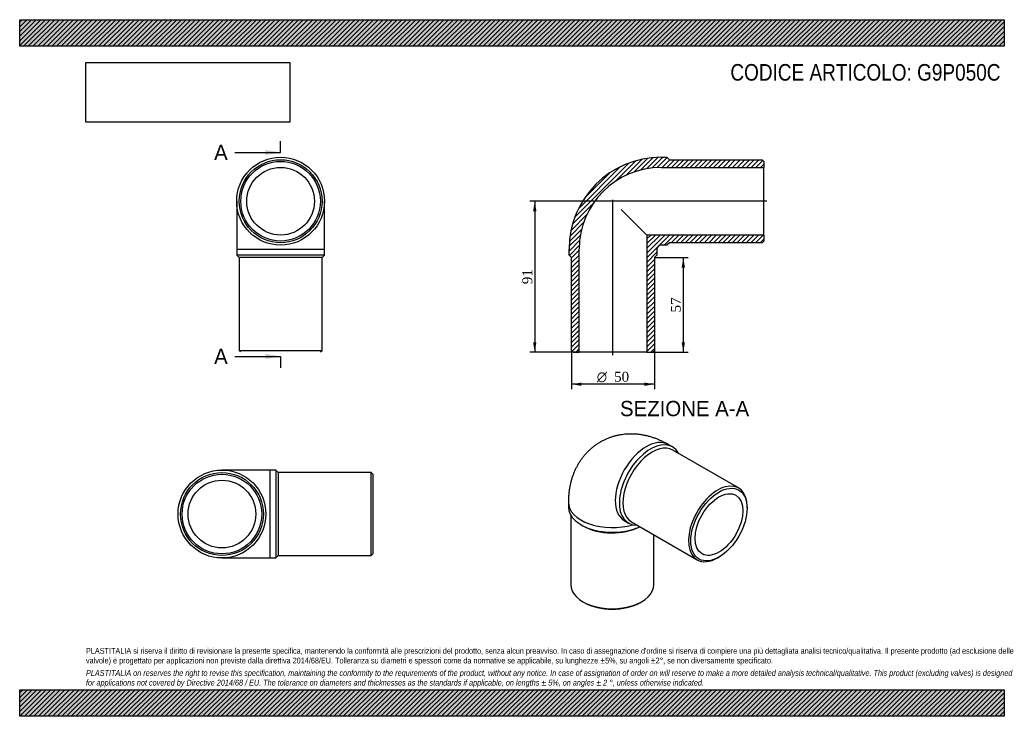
# Model space of a CAD drawing. Header units: millimetres. Extents: x 0 to 594, y 0 to 420.
import ezdxf
from ezdxf.enums import TextEntityAlignment as Align
from ezdxf.lldxf.tags import DXFTag

# ---------------------------------------------------------------- set-up
doc = ezdxf.new("R2010")
doc.units = ezdxf.units.MM
doc.header["$LTSCALE"] = 2
for name, color, linetype in [('Default', 7, 'Continuous'), ('DV4_Default', 7, 'Continuous'), ('G9P050C', 7, 'Continuous')]:
    doc.layers.add(name, color=color, linetype=linetype)
doc.styles.add('SEACAD_Solid_Edge_ANSI', font='seans.ttf')
doc.styles.add('SEACAD_Solid_Edge_ANSI1_Symbols', font='semeca1.ttf')
doc.styles.add('SEACAD_Times_New_Roman', font='times.ttf')
tags = doc.linetypes.add('CENTER2', pattern=[28.575, 19.05, -3.175, 3.175, -3.175]).pattern_tags.tags
tags[10:11] = [DXFTag(74, 4), DXFTag(75, 0), DXFTag(340, '0'), DXFTag(46, 0.0), DXFTag(50, 0.0), DXFTag(44, 0.0), DXFTag(45, 0.0)]
tags[8:9] = [DXFTag(74, 4), DXFTag(75, 0), DXFTag(340, '0'), DXFTag(46, 0.0), DXFTag(50, 0.0), DXFTag(44, 0.0), DXFTag(45, 0.0)]
tags[6:7] = [DXFTag(74, 4), DXFTag(75, 0), DXFTag(340, '0'), DXFTag(46, 0.0), DXFTag(50, 0.0), DXFTag(44, 0.0), DXFTag(45, 0.0)]
tags[4:5] = [DXFTag(74, 4), DXFTag(75, 0), DXFTag(340, '0'), DXFTag(46, 0.0), DXFTag(50, 0.0), DXFTag(44, 0.0), DXFTag(45, 0.0)]
doc.dimstyles.new('ANSImm', dxfattribs={"dimtxt": 6, "dimasz": 6, "dimexe": 3, "dimexo": 0, "dimgap": 1.5, "dimtad": 1, "dimdsep": 46, "dimtxsty": 'SEACAD_Times_New_Roman', "dimblk1": '_SE_FILLED', "dimblk2": '_SE_FILLED', "dimsah": 1, "dimcen": 3, "dimazin": 0, "dimtfac": 0.85, "dimtdec": 3, "dimtofl": 0, "dimtmove": 0, "dimatfit": 3, "dimfxl": 1, "dimarcsym": 0})
picture_1 = doc.add_image_def('image1.jpg', size_in_pixel=(4302, 1260))

# ---------------------------------------------------------------- blocks, each defined once
blk = doc.blocks.new('SE')
at = {"layer": 'G9P050C', "color": 7, "linetype": 'Continuous'}
for p, q in [((130.9, 310.56), (130.9, 281.56)), ((183.9, 281.56), (183.9, 310.56)), ((130.9, 281.56), (183.9, 281.56)), ((130.9, 281.56), (130.9, 278.06)), ((183.9, 278.06), (183.9, 281.56)), ((183.9, 278.06), (130.9, 278.06)), ((130.9, 278.06), (132.4, 276.56)), ((182.4, 276.56), (132.4, 276.56)), ((132.4, 276.56), (132.4, 220.56)), ((182.4, 276.56), (183.9, 278.06)), ((182.4, 220.56), (182.4, 276.56)), ((132.4, 220.56), (182.4, 220.56)), ((132.4, 220.56), (133.24, 219.73)), ((181.57, 219.73), (182.4, 220.56))]:
    blk.add_line(p, q, dxfattribs=at)
for radius in [26.5, 25, 24, 20.4]:
    blk.add_circle((157.4, 310.56), radius, dxfattribs=at)
blk = doc.blocks.new('SE1')
at = {"layer": 'G9P050C', "color": 7, "linetype": 'Continuous'}
for p, q in [((393.73, 162.43), (391.26, 163.86)), ((433.64, 137.66), (394.04, 160.52)), ((331, 129.07), (331, 126.22)), ((438.82, 125.4), (438.82, 126.22)), ((332.5, 121.14), (332.5, 79.27)), ((338.77, 115.4), (339.83, 114.79)), ((364.76, 117.96), (367.23, 116.53)), ((369.04, 117.22), (408.64, 94.36)), ((382.5, 79.27), (382.5, 109.45)), ((421.14, 95.6), (421.85, 96.01)), ((339.83, 69.06), (340.53, 68.65)), ((374.47, 68.65), (375.18, 69.06))]:
    blk.add_line(p, q, dxfattribs=at)
blk.add_arc((369.08, 132.7), 15.36, 253.63607, 253.65864, dxfattribs=at)
for centre, major_axis, start_param, end_param in [((378.01, 140.91), (-13.25, -22.95), 3.141593, 6.283185), ((380.48, 139.48), (13.25, 22.95), 0, 3.479664), ((381.54, 138.87), (12.5, 21.65), 0, 3.141593), ((380.48, 139.48), (13.25, 22.95), 5.945114, 6.283185), ((421.14, 116.01), (-12.5, -21.65), 2.356194, 6.283185), ((357.5, 129.07), (-26.5, 0), 0.000016, 2.0549), ((357.5, 126.22), (26.5, 0), 3.141593, 5.389829), ((357.5, 124.99), (25, 0), 3.926991, 5.443547), ((421.14, 116.01), (-12.5, -21.65), 0, 0.785398), ((357.5, 79.27), (-25, 0), 0, 3.141593), ((357.5, 78.45), (24, 0), 3.926991, 5.497787)]:
    blk.add_ellipse(centre, major_axis=major_axis, ratio=0.57735, start_param=start_param, end_param=end_param, dxfattribs=at)
for major_axis in [(12, 20.78), (10.2, 17.67)]:
    blk.add_ellipse((421.85, 115.6), major_axis=major_axis, ratio=0.57735, dxfattribs=at)
blk.add_open_spline([(391.26, 163.86), (390.8, 164.13), (389.78, 164.7), (387.95, 165.64), (385.9, 166.58), (383.81, 167.42), (381.71, 168.15), (379.61, 168.77), (377.51, 169.28), (375.42, 169.68), (373.33, 169.97), (371.26, 170.15), (369.21, 170.22), (367.17, 170.19), (365.17, 170.05), (363.19, 169.81), (361.24, 169.47), (359.33, 169.03), (357.45, 168.49), (355.62, 167.85), (353.83, 167.13), (352.1, 166.31), (350.41, 165.4), (348.78, 164.41), (347.2, 163.34), (345.69, 162.19), (344.24, 160.97), (342.85, 159.67), (341.54, 158.29), (340.29, 156.86), (339.12, 155.35), (338.02, 153.78), (336.99, 152.15), (336.04, 150.47), (335.16, 148.72), (334.37, 146.92), (333.65, 145.07), (333.02, 143.17), (332.47, 141.21), (332, 139.2), (331.62, 137.15), (331.33, 135.05), (331.13, 132.92), (331.02, 130.88), (331.01, 129.68), (331, 129.07)], degree=3, knots=[0, 0, 0, 0, 0.016708, 0.043211, 0.069628, 0.095803, 0.121689, 0.147258, 0.172493, 0.19739, 0.221954, 0.246198, 0.270142, 0.293805, 0.317211, 0.340383, 0.363344, 0.386118, 0.408725, 0.431188, 0.453528, 0.475764, 0.497917, 0.520006, 0.542048, 0.56406, 0.586063, 0.608076, 0.630121, 0.652221, 0.674399, 0.696679, 0.719086, 0.741645, 0.764384, 0.787329, 0.810508, 0.833944, 0.85766, 0.881676, 0.906003, 0.930647, 0.955602, 0.980852, 1, 1, 1, 1], dxfattribs=at)
blk = doc.blocks.new('SE2')
at = {"layer": 'G9P050C', "color": 7, "linetype": 'Continuous'}
for p, q in [((151.02, 148.45), (122.02, 148.45)), ((151.02, 95.45), (151.02, 148.45)), ((154.52, 148.45), (151.02, 148.45)), ((154.52, 148.45), (154.52, 95.45)), ((156.02, 146.95), (154.52, 148.45)), ((156.02, 146.95), (156.02, 96.95)), ((212.02, 146.95), (156.02, 146.95)), ((212.02, 96.95), (212.02, 146.95)), ((213.02, 145.95), (212.02, 146.95)), ((213.02, 145.95), (213.02, 97.95)), ((122.02, 95.45), (151.02, 95.45)), ((151.02, 95.45), (154.52, 95.45)), ((154.52, 95.45), (156.02, 96.95)), ((156.02, 96.95), (212.02, 96.95)), ((212.02, 96.95), (213.02, 97.95))]:
    blk.add_line(p, q, dxfattribs=at)
for radius in [26.5, 25, 24, 20.4]:
    blk.add_circle((122.02, 121.95), radius, dxfattribs=at)
blk = doc.blocks.new('SE4')
at = {"color": 7, "linetype": 'Continuous', "style": 'SEACAD_Solid_Edge_ANSI'}
blk.add_text('A', height=9.2, dxfattribs=at).set_placement((117.29, 344.56), align=Align.TOP_LEFT)
blk = doc.blocks.new('SE5')
at = {"color": 7, "linetype": 'Continuous', "style": 'SEACAD_Solid_Edge_ANSI'}
blk.add_text('A', height=9.2, dxfattribs=at).set_placement((117.29, 221.6), align=Align.TOP_LEFT)
blk = doc.blocks.new('SEANNOT_GROUP')
at = {"linetype": 'Continuous'}
blk.add_hatch(color=7, dxfattribs=at).paths.add_polyline_path([(148.2, 338.43), (157.4, 339.96), (148.2, 341.49)])
at = {"color": 7, "linetype": 'Continuous'}
blk.add_lwpolyline([(129.8, 339.96), (157.4, 339.96)], dxfattribs=at)
blk = doc.blocks.new('SEANNOT_GROUP1')
at = {"linetype": 'Continuous'}
blk.add_hatch(color=7, dxfattribs=at).paths.add_polyline_path([(148.2, 215.47), (157.4, 217), (148.2, 218.54)])
at = {"color": 7, "linetype": 'Continuous'}
blk.add_lwpolyline([(129.8, 217), (157.4, 217)], dxfattribs=at)
blk = doc.blocks.new('SE3')
at = {"layer": 'Default', "color": 7, "linetype": 'CENTER2'}
for p, q in [((157.4, 339.96), (157.4, 346.86)), ((157.4, 217), (157.4, 210.1))]:
    blk.add_line(p, q, dxfattribs=at)
at = {"layer": 'Default', "color": 7, "linetype": 'CENTER2', "const_width": 0.0001}
blk.add_lwpolyline([(157.4, 339.96), (157.4, 217)], dxfattribs=at)
at = {"layer": 'Default'}
for name in ['SE4', 'SEANNOT_GROUP', 'SE5', 'SEANNOT_GROUP1']:
    blk.add_blockref(name, (0, 0), dxfattribs=at)
blk = doc.blocks.new('SE6')
at = {"layer": 'G9P050C', "linetype": 'Continuous'}
h = blk.add_hatch(dxfattribs=at)
h.set_pattern_fill('LINE', scale=0.62992, angle=45, style=0)
edge = h.paths.add_edge_path()
edge.add_line((447.92, 335.56), (391.92, 335.56))
edge.add_line((391.92, 335.56), (390.42, 337.06))
edge.add_line((390.42, 337.06), (386.92, 337.06))
edge.add_arc((386.92, 281.56), 55.5, 90, 180)
edge.add_line((331.42, 281.56), (331.42, 278.06))
edge.add_line((331.42, 278.06), (332.92, 276.56))
edge.add_line((332.92, 276.56), (332.92, 220.56))
edge.add_line((332.92, 220.56), (333.92, 219.56))
edge.add_line((333.92, 219.56), (337.52, 219.56))
edge.add_line((337.52, 219.56), (337.52, 281.56))
edge.add_arc((386.92, 281.56), 49.4, 90, 180, ccw=False)
edge.add_line((386.92, 330.96), (448.92, 330.96))
edge.add_line((448.92, 330.96), (448.92, 334.56))
edge.add_line((448.92, 334.56), (447.92, 335.56))
h = blk.add_hatch(dxfattribs=at)
h.set_pattern_fill('LINE', scale=0.62992, angle=45, style=0)
edge = h.paths.add_edge_path()
edge.add_line((448.92, 286.56), (448.92, 290.16))
edge.add_line((448.92, 290.16), (378.32, 290.16))
edge.add_line((378.32, 290.16), (378.32, 219.56))
edge.add_line((378.32, 219.56), (381.92, 219.56))
edge.add_line((381.92, 219.56), (382.92, 220.56))
edge.add_line((382.92, 220.56), (382.92, 276.56))
edge.add_line((382.92, 276.56), (384.42, 278.06))
edge.add_line((384.42, 278.06), (384.42, 281.56))
edge.add_arc((386.92, 281.56), 2.5, 90, 180, ccw=False)
edge.add_line((386.92, 284.06), (390.42, 284.06))
edge.add_line((390.42, 284.06), (391.92, 285.56))
edge.add_line((391.92, 285.56), (447.92, 285.56))
edge.add_line((447.92, 285.56), (448.92, 286.56))
at = {"layer": 'DV4_Default', "color": 7, "linetype": 'CENTER2'}
for p, q in [((450.67, 310.56), (357.3, 310.56)), ((357.92, 217.81), (357.92, 311.32))]:
    blk.add_line(p, q, dxfattribs=at)
at = {"layer": 'G9P050C', "color": 7, "linetype": 'Continuous'}
for p, q in [((386.92, 337.06), (390.42, 337.06)), ((390.42, 337.06), (391.92, 335.56)), ((391.92, 335.56), (447.92, 335.56)), ((447.92, 335.56), (448.92, 334.56)), ((448.92, 334.56), (448.92, 330.96)), ((386.92, 330.96), (448.92, 330.96)), ((448.92, 290.16), (448.92, 330.96)), ((362.9, 305.58), (378.32, 290.16)), ((448.92, 290.16), (378.32, 290.16)), ((378.32, 290.16), (378.32, 219.56)), ((391.92, 285.56), (390.42, 284.06)), ((447.92, 285.56), (391.92, 285.56)), ((448.92, 286.56), (447.92, 285.56)), ((448.92, 290.16), (448.92, 286.56)), ((331.42, 278.06), (331.42, 281.56)), ((337.52, 219.56), (337.52, 281.56)), ((384.42, 281.56), (384.42, 278.06)), ((390.42, 284.06), (386.92, 284.06)), ((332.92, 276.56), (331.42, 278.06)), ((332.92, 220.56), (332.92, 276.56)), ((384.42, 278.06), (382.92, 276.56)), ((382.92, 276.56), (382.92, 220.56)), ((333.92, 219.56), (332.92, 220.56)), ((382.92, 220.56), (381.92, 219.56)), ((333.92, 219.56), (337.52, 219.56)), ((378.32, 219.56), (337.52, 219.56)), ((378.32, 219.56), (381.92, 219.56))]:
    blk.add_line(p, q, dxfattribs=at)
for radius in [55.5, 49.4, 2.5]:
    blk.add_arc((386.92, 281.56), radius, 90, 180, dxfattribs=at)
blk = doc.blocks.new('GDimGGroup')
at = {"layer": 'Default', "linetype": 'Continuous'}
for points in [[(338.92, 199.22), (338.92, 201.22), (332.92, 200.22)], [(376.92, 199.22), (382.92, 200.22), (376.92, 201.22)]]:
    blk.add_hatch(color=7, dxfattribs=at).paths.add_polyline_path(points)
at = {"layer": 'Default', "color": 7, "linetype": 'Continuous'}
for p, q in [((332.92, 220.56), (332.92, 197.22)), ((382.92, 220.56), (382.92, 197.22)), ((382.92, 200.22), (332.92, 200.22))]:
    blk.add_line(p, q, dxfattribs=at)
for s, style, p in [('O', 'SEACAD_Solid_Edge_ANSI1_Symbols', (348.15, 207.72)), ('50', 'SEACAD_Times_New_Roman', (358.59, 207.72))]:
    blk.add_text(s, height=6, dxfattribs=dict(at, style=style)).set_placement(p, align=Align.TOP_LEFT)
blk = doc.blocks.new('DMBLK203')
at = {"layer": 'Default', "linetype": 'Continuous'}
for points in [[(401.34, 270.56), (400.34, 276.56), (399.34, 270.56)], [(401.34, 225.56), (399.34, 225.56), (400.34, 219.56)]]:
    blk.add_hatch(color=7, dxfattribs=at).paths.add_polyline_path(points)
at = {"layer": 'Default', "color": 7, "linetype": 'Continuous'}
for p, q in [((382.92, 276.56), (403.34, 276.56)), ((400.34, 276.56), (400.34, 219.56)), ((378.32, 219.56), (403.34, 219.56))]:
    blk.add_line(p, q, dxfattribs=at)
at = {"layer": 'Default', "color": 7, "linetype": 'Continuous', "style": 'SEACAD_Times_New_Roman'}
blk.add_text('57', height=6, rotation=90, dxfattribs=at).set_placement((392.84, 243.51), align=Align.TOP_LEFT)
blk = doc.blocks.new('_SE_FILLED')
at = {"color": 0}
blk.add_line((0, 0), (-1, 0), dxfattribs=at)
blk.add_solid([(0, 0), (-1, -0.1665), (-1, 0.1665), (0, 0)], dxfattribs=at)
blk = doc.blocks.new('DMBLK204')
at = {"layer": 'Default', "linetype": 'Continuous'}
for points in [[(309.72, 304.56), (311.72, 304.56), (310.72, 310.56)], [(309.72, 225.56), (310.72, 219.56), (311.72, 225.56)]]:
    blk.add_hatch(color=7, dxfattribs=at).paths.add_polyline_path(points)
at = {"layer": 'Default', "color": 7, "linetype": 'Continuous'}
for p, q in [((357.92, 310.56), (307.72, 310.56)), ((310.72, 310.56), (310.72, 219.56)), ((337.52, 219.56), (307.72, 219.56))]:
    blk.add_line(p, q, dxfattribs=at)
at = {"layer": 'Default', "color": 7, "linetype": 'Continuous', "style": 'SEACAD_Times_New_Roman'}
blk.add_text('91', height=6, rotation=90, dxfattribs=at).set_placement((303.22, 260.51), align=Align.TOP_LEFT)

msp = doc.modelspace()

# ---------------------------------------------------------------- hatches: boundary and pattern name
at = {"layer": 'Default', "linetype": 'Continuous'}
h = msp.add_hatch(dxfattribs=at)
h.set_pattern_fill('LINE', scale=0.62992, angle=45, style=0)
h.paths.add_polyline_path([(594, 404), (594, 420), (0, 420), (0, 404)])
for points in [[(594, 404), (594, 420), (0, 420), (0, 404)], [(594, 0), (594, 16), (0, 16), (0, 0)]]:
    msp.add_hatch(color=7, dxfattribs=at).paths.add_polyline_path(points)
h = msp.add_hatch(dxfattribs=at)
h.set_pattern_fill('LINE', scale=0.62992, angle=45, style=0)
h.paths.add_polyline_path([(594, 0), (594, 16), (0, 16), (0, 0)])

# ---------------------------------------------------------------- linework, layer by layer
at = {"layer": 'Default', "color": 7, "linetype": 'Continuous'}
for p, q in [((0, 420), (594, 420)), ((0, 404), (0, 420)), ((594, 420), (594, 404)), ((594, 404), (0, 404)), ((0, 16), (594, 16)), ((0, 0), (0, 16)), ((594, 16), (594, 0)), ((594, 0), (0, 0))]:
    msp.add_line(p, q, dxfattribs=at)

# ---------------------------------------------------------------- block references
at = {"layer": 'Default'}
for name in ['SE3', 'SE', 'SE6', 'GDimGGroup', 'SE1', 'SE2']:
    msp.add_blockref(name, (0, 0), dxfattribs=at)

# ---------------------------------------------------------------- texts
at = {"layer": 'Default', "color": 7, "linetype": 'Continuous', "style": 'SEACAD_Solid_Edge_ANSI'}
msp.add_text('SEZIONE A-A', height=9.2, dxfattribs=at).set_placement((362.146, 190.156), align=Align.TOP_LEFT)
at = {"layer": 'Default', "attachment_point": 1}
for s, insert, char_height, width in [('{\\fArial Narrow|b0||i0||c0|p34;\\C7;\\H10.;\\W1.;CODICE ARTICOLO: G9P050C}', (428.738, 393.262), 10, 168.02838), ("{\\fArial Narrow|b0||i0||c0|p34;\\C7;\\H3.5;\\W1.;PLASTITALIA si riserva il diritto di revisionare la presente specifica, mantenendo la conformità alle prescrizioni del prodotto, senza alcun preavviso. In caso di assegnazione d'ordine si riserva di compiere una più dettagliata analisi tecnico/qualitativa. Il presente prodotto (ad esclusione delle \\P}{\\fArial Narrow|b0||i0||c0|p34;\\C7;\\H3.5;\\W1.;valvole) è progettato per applicazioni non previste dalla direttiva 2014/68/EU. Tolleranza su diametri e spessori come da normative se applicabile, su lunghezze ±5%, su angoli ±2°, se non diversamente specificato.\\P}{\\fArial Narrow|b0||i0||c0|p34;\\C7;\\H1.;\\W1.;   \\P}{\\fArial Narrow|b0||i1||c0|p34;\\C7;\\H3.5;\\W1.;PLASTITALIA on reserves the right to revise this specification, maintaining the conformity to the requirements of the product, without any notice. In case of assignation of order on will reserve to make a more detailed analysis technical/qualitative. This product (excluding valves) is designed \\P}{\\fArial Narrow|b0||i1||c0|p34;\\C7;\\H3.5;\\W1.;for applications not covered by Directive 2014/68 / EU. The tolerance on diameters and thicknesses as the standards if applicable, on lengths ± 5%, on angles ± 2 °, unless otherwise indicated.\\P}", (40, 41.205), 3.5, 514)]:
    msp.add_mtext(s, dxfattribs=dict(at, insert=insert, char_height=char_height, width=width))

# ---------------------------------------------------------------- dimensions: what is measured, and where the dimension line sits
at = {"layer": 'Default', "color": 7, "linetype": 'Continuous'}
for base, p1, p2, picture, middle in [((302.29, 227.456), (357.92, 310.558), (337.52, 219.558), 'DMBLK204', (310.719, 265.058)), ((400.342, 219.558), (382.92, 276.558), (378.32, 219.558), 'DMBLK203', (400.342, 248.058))]:
    dim = msp.add_linear_dim(base=base, p1=p1, p2=p2, angle=90, text='\\A1;<>', dimstyle='ANSImm', dxfattribs=at)
    dim.commit()
    dim.dimension.update_dxf_attribs({"geometry": picture, "text_midpoint": middle, "dimtype": 160})

# ---------------------------------------------------------------- pictures from other files: only their frames are drawn
image = msp.add_image(picture_1, insert=(40, 358.206), size_in_units=(122.914, 36))
image.dxf.flags = 7

doc.saveas('drawing.dxf')
